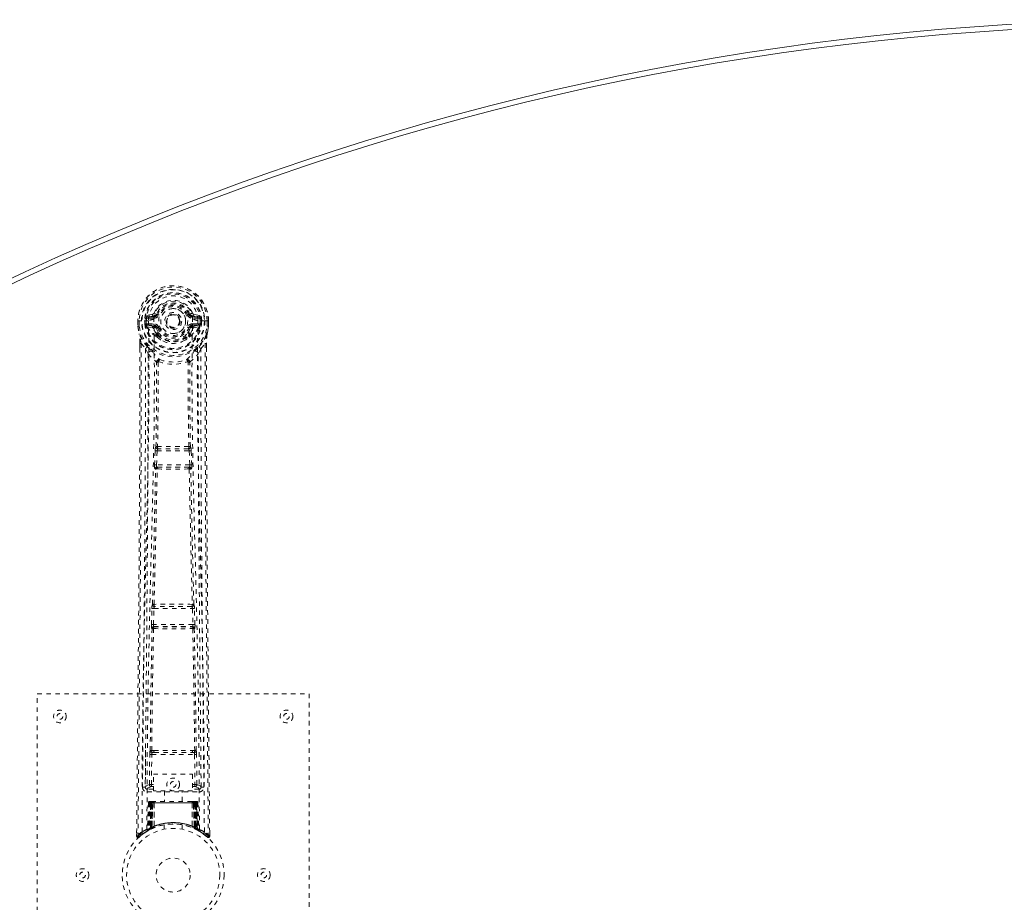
# Model space of a CAD drawing. Header units: inches. Extents: x 1.9 to 86.7, y 21.2 to 59.9.
# Tile 3 of 6: x 18.9 to 40.7, y 40.4 to 59.9. Entities that reach past the tile are written whole.
import ezdxf

# ---------------------------------------------------------------- set-up
doc = ezdxf.new("R2010")
doc.units = ezdxf.units.IN
doc.header["$MEASUREMENT"] = 0
doc.linetypes.add('SLD-Dashed', pattern=[0.075, 0.05, -0.025])
doc.linetypes.add('SLD-Solid', pattern=[0])

msp = doc.modelspace()

# ---------------------------------------------------------------- linework, layer by layer
at = {"color": 7, "linetype": 'SLD-Dashed', "lineweight": 0}
for p, q in [((21.867, 53.356), (21.748, 53.332)), ((21.778, 53.296), (21.895, 53.317)), ((21.778, 53.296), (21.778, 53.266)), ((21.895, 53.296), (21.778, 53.296)), ((21.895, 53.266), (21.778, 53.266)), ((21.895, 53.317), (21.895, 53.296)), ((21.895, 53.266), (21.895, 53.296)), ((21.9, 53.383), (21.955, 53.36)), ((21.951, 53.352), (21.955, 53.36)), ((21.955, 53.36), (21.977, 53.351)), ((22.67, 53.351), (22.692, 53.36)), ((22.692, 53.36), (22.697, 53.352)), ((22.752, 53.317), (22.869, 53.296)), ((22.752, 53.317), (22.752, 53.296)), ((22.869, 53.296), (22.752, 53.296)), ((22.752, 53.266), (22.752, 53.296)), ((22.869, 53.266), (22.752, 53.266)), ((22.899, 53.332), (22.78, 53.356)), ((22.869, 53.266), (22.869, 53.296)), ((21.544, 53.212), (21.544, 53.095)), ((21.548, 53.212), (21.544, 53.212)), ((21.544, 53.095), (21.544, 53.091)), ((21.545, 53.213), (21.546, 53.095)), ((21.601, 53.212), (21.548, 53.212)), ((21.574, 53.211), (21.574, 53.095)), ((21.624, 53.212), (21.601, 53.212)), ((21.63, 53.212), (21.624, 53.212)), ((21.78, 53.212), (21.63, 53.212)), ((21.695, 53.139), (21.695, 53.211)), ((21.695, 53.138), (21.725, 53.14)), ((21.695, 53.138), (21.695, 53.139)), ((21.73, 53.211), (21.725, 53.211)), ((21.725, 53.211), (21.725, 53.14)), ((21.725, 53.139), (21.731, 53.12)), ((21.73, 53.133), (21.73, 53.211)), ((21.731, 53.12), (21.73, 53.133)), ((21.737, 53.096), (21.74, 53.092)), ((21.75, 53.081), (21.74, 53.092)), ((21.75, 53.081), (21.865, 53.06)), ((21.765, 53.144), (21.765, 53.114)), ((21.765, 53.144), (21.895, 53.144)), ((21.895, 53.089), (21.765, 53.114)), ((21.765, 53.114), (21.895, 53.114)), ((21.895, 53.144), (21.895, 53.114)), ((21.895, 53.089), (21.895, 53.114)), ((21.95, 53.048), (21.943, 53.06)), ((21.977, 53.06), (21.95, 53.048)), ((22.48, 53.205), (22.479, 53.19)), ((22.48, 53.214), (22.48, 53.205)), ((22.697, 53.048), (22.67, 53.06)), ((22.705, 53.06), (22.697, 53.048)), ((22.752, 53.144), (22.752, 53.114)), ((22.752, 53.144), (22.882, 53.144)), ((22.882, 53.114), (22.752, 53.089)), ((22.752, 53.089), (22.752, 53.114)), ((22.752, 53.114), (22.882, 53.114)), ((22.782, 53.06), (22.897, 53.081)), ((22.867, 53.212), (22.867, 53.212)), ((23.017, 53.212), (22.867, 53.212)), ((22.882, 53.114), (22.882, 53.144)), ((22.907, 53.092), (22.897, 53.081)), ((22.897, 53.081), (22.897, 53.081)), ((22.897, 53.081), (22.897, 53.081)), ((22.907, 53.092), (22.91, 53.096)), ((22.922, 53.139), (22.916, 53.12)), ((22.916, 53.12), (22.917, 53.133)), ((22.917, 53.211), (22.922, 53.211)), ((22.917, 53.133), (22.917, 53.211)), ((22.922, 53.14), (22.922, 53.211)), ((22.952, 53.211), (22.952, 53.139)), ((22.952, 53.211), (22.952, 53.211)), ((22.952, 53.139), (22.952, 53.138)), ((23.023, 53.212), (23.017, 53.212)), ((23.046, 53.212), (23.023, 53.212)), ((23.099, 53.212), (23.046, 53.212)), ((23.073, 53.095), (23.074, 53.211)), ((23.103, 53.212), (23.099, 53.212)), ((23.102, 53.095), (23.102, 53.213)), ((23.103, 53.212), (23.103, 53.095)), ((23.103, 53.091), (23.103, 53.095)), ((21.952, 52.9), (21.952, 52.922)), ((21.971, 52.854), (21.959, 52.872)), ((21.975, 52.927), (21.976, 52.905)), ((22.671, 52.905), (22.672, 52.927)), ((22.688, 52.872), (22.676, 52.854)), ((22.695, 52.9), (22.695, 52.922)), ((21.587, 52.713), (21.587, 52.611)), ((21.588, 52.712), (21.588, 52.611)), ((21.617, 52.712), (21.713, 52.596)), ((21.772, 52.484), (21.713, 52.596)), ((22.934, 52.596), (22.875, 52.484)), ((22.934, 52.596), (23.031, 52.712)), ((23.059, 52.623), (23.059, 52.712)), ((23.06, 52.713), (23.06, 52.624)), ((21.944, 50.431), (21.944, 50.43)), ((22.704, 50.43), (22.703, 50.431)), ((21.913, 50.031), (21.925, 50.34)), ((21.925, 50.34), (21.928, 50.374)), ((21.957, 50.03), (21.969, 50.339)), ((21.969, 50.339), (22.678, 50.339)), ((21.988, 50.383), (21.989, 50.384)), ((22.659, 50.383), (21.988, 50.383)), ((22.658, 50.384), (22.659, 50.383)), ((22.678, 50.339), (22.69, 50.03)), ((22.722, 50.34), (22.72, 50.374)), ((22.734, 50.031), (22.722, 50.34)), ((22.69, 50.03), (21.957, 50.03)), ((21.936, 49.938), (21.923, 49.942)), ((21.98, 49.981), (21.968, 49.985)), ((21.968, 49.985), (22.68, 49.985)), ((22.68, 49.985), (22.667, 49.981)), ((22.711, 49.938), (22.724, 49.942)), ((21.868, 46.952), (21.868, 46.952)), ((22.779, 46.952), (22.779, 46.952)), ((21.844, 46.509), (21.854, 46.862)), ((21.888, 46.508), (21.899, 46.86)), ((21.899, 46.86), (22.748, 46.86)), ((21.912, 46.905), (21.913, 46.906)), ((22.735, 46.905), (21.912, 46.905)), ((22.734, 46.906), (22.735, 46.905)), ((22.748, 46.86), (22.759, 46.508)), ((22.804, 46.509), (22.793, 46.862)), ((21.851, 46.419), (21.857, 46.417)), ((22.759, 46.508), (21.888, 46.508)), ((21.901, 46.46), (21.896, 46.463)), ((21.896, 46.463), (22.752, 46.463)), ((22.752, 46.463), (22.746, 46.46)), ((22.79, 46.417), (22.796, 46.419)), ((19.324, 36.981), (19.324, 44.981)), ((19.324, 44.981), (25.324, 44.981)), ((25.324, 44.981), (25.324, 36.981)), ((21.715, 43.738), (21.707, 42.924)), ((21.898, 43.728), (21.849, 43.728)), ((22.798, 43.728), (22.749, 43.728)), ((22.94, 42.924), (22.932, 43.738)), ((21.799, 42.978), (21.806, 43.638)), ((21.844, 42.978), (21.851, 43.638)), ((21.851, 43.638), (22.796, 43.638)), ((21.86, 43.682), (21.908, 43.682)), ((21.908, 43.682), (22.74, 43.682)), ((22.74, 43.682), (22.787, 43.682)), ((22.796, 43.638), (22.803, 42.978)), ((22.848, 42.978), (22.841, 43.638)), ((21.887, 43.205), (22.748, 43.205)), ((21.887, 42.839), (21.887, 43.205)), ((22.748, 43.205), (22.748, 42.839)), ((21.707, 42.925), (21.707, 42.923)), ((21.707, 42.923), (21.708, 42.913)), ((21.707, 42.921), (21.71, 42.903)), ((21.752, 42.875), (21.752, 42.815)), ((21.887, 42.875), (21.752, 42.875)), ((21.752, 42.815), (22.895, 42.815)), ((21.844, 42.933), (21.844, 42.978)), ((21.887, 42.978), (21.844, 42.978)), ((21.887, 42.933), (21.844, 42.933)), ((22.748, 42.839), (21.887, 42.839)), ((22.129, 42.839), (22.129, 42.606)), ((22.519, 42.606), (22.519, 42.839)), ((22.748, 42.978), (22.803, 42.978)), ((22.748, 42.933), (22.803, 42.933)), ((22.895, 42.875), (22.748, 42.875)), ((22.848, 42.978), (22.803, 42.978)), ((22.803, 42.933), (22.803, 42.978)), ((22.895, 42.815), (22.895, 42.875)), ((22.937, 42.903), (22.94, 42.921)), ((22.94, 42.923), (22.94, 42.925)), ((22.94, 42.913), (22.94, 42.923)), ((21.808, 42.606), (21.804, 42.605)), ((21.809, 42.606), (21.809, 42.606)), ((21.817, 42.606), (21.816, 42.604)), ((21.822, 42.606), (21.817, 42.606)), ((21.83, 42.606), (21.821, 42.606)), ((21.834, 42.606), (21.83, 42.606)), ((21.905, 42.606), (21.839, 42.606)), ((22.74, 42.606), (21.908, 42.606)), ((22.808, 42.606), (22.742, 42.606)), ((22.817, 42.606), (22.813, 42.606)), ((22.827, 42.606), (22.817, 42.606)), ((22.83, 42.606), (22.826, 42.606)), ((22.838, 42.606), (22.838, 42.606)), ((22.843, 42.605), (22.839, 42.606)), ((21.777, 42.577), (21.756, 41.971)), ((21.791, 42.577), (21.77, 41.98)), ((21.791, 42.577), (21.777, 42.577)), ((21.809, 42.577), (21.788, 41.99)), ((21.811, 42.581), (21.789, 41.987)), ((21.876, 42.577), (21.809, 42.577)), ((21.816, 42.577), (21.816, 42.02)), ((21.821, 42.577), (22.826, 42.577)), ((21.821, 42.023), (21.821, 42.577)), ((21.829, 42.027), (21.83, 42.577)), ((21.834, 42.577), (21.834, 42.029)), ((22.813, 42.577), (21.834, 42.577)), ((21.848, 42.577), (21.848, 42.035)), ((21.852, 42.577), (21.848, 42.577)), ((21.852, 42.577), (22.796, 42.577)), ((21.852, 42.037), (21.852, 42.577)), ((21.856, 42.025), (21.876, 42.577)), ((21.877, 42.577), (21.858, 42.026)), ((21.876, 42.577), (21.877, 42.577)), ((21.901, 42.054), (21.906, 42.579)), ((21.907, 42.577), (21.903, 42.055)), ((21.907, 42.577), (21.906, 42.579)), ((22.74, 42.577), (21.907, 42.577)), ((22.742, 42.579), (22.74, 42.577)), ((22.744, 42.055), (22.74, 42.577)), ((22.742, 42.579), (22.746, 42.054)), ((22.77, 42.577), (22.772, 42.577)), ((22.789, 42.026), (22.77, 42.577)), ((22.838, 42.577), (22.772, 42.577)), ((22.772, 42.577), (22.791, 42.025)), ((22.799, 42.577), (22.796, 42.577)), ((22.796, 42.577), (22.796, 42.037)), ((22.799, 42.035), (22.799, 42.577)), ((22.813, 42.029), (22.813, 42.577)), ((22.817, 42.577), (22.818, 42.027)), ((22.826, 42.577), (22.826, 42.023)), ((22.831, 42.02), (22.831, 42.577)), ((22.858, 41.987), (22.836, 42.581)), ((22.838, 42.577), (22.859, 41.99)), ((22.857, 42.577), (22.877, 41.98)), ((22.87, 42.577), (22.857, 42.577)), ((22.87, 42.577), (22.891, 41.971)), ((21.742, 41.947), (21.755, 41.955)), ((21.756, 41.971), (21.77, 41.98)), ((21.773, 41.965), (21.84, 41.999)), ((21.788, 41.99), (21.856, 42.025)), ((21.796, 41.996), (21.801, 41.995)), ((21.816, 42.02), (21.821, 42.023)), ((21.828, 41.994), (21.816, 42.02)), ((21.828, 41.994), (21.82, 41.99)), ((21.834, 41.997), (21.821, 42.023)), ((21.834, 41.997), (21.828, 41.994)), ((21.842, 42), (21.829, 42.027)), ((21.86, 42.009), (21.833, 41.996)), ((21.846, 42.002), (21.834, 42.029)), ((21.84, 41.999), (21.841, 42)), ((21.842, 42), (21.846, 42.002)), ((21.86, 42.009), (21.848, 42.035)), ((21.863, 42.01), (21.852, 42.037)), ((21.858, 42.026), (21.856, 42.025)), ((21.901, 42.054), (21.903, 42.055)), ((21.904, 42.027), (21.907, 42.029)), ((22.124, 42.089), (22.124, 41.992)), ((22.524, 41.992), (22.524, 42.089)), ((22.741, 42.029), (22.744, 42.027)), ((22.744, 42.055), (22.746, 42.054)), ((22.796, 42.037), (22.784, 42.01)), ((22.787, 42.009), (22.784, 42.01)), ((22.799, 42.035), (22.787, 42.009)), ((22.791, 42.025), (22.789, 42.026)), ((22.791, 42.025), (22.859, 41.99)), ((22.813, 42.029), (22.801, 42.002)), ((22.801, 42.002), (22.806, 42)), ((22.818, 42.027), (22.806, 42)), ((22.806, 42), (22.808, 41.999)), ((22.808, 41.999), (22.874, 41.965)), ((22.826, 42.023), (22.814, 41.997)), ((22.819, 41.994), (22.814, 41.997)), ((22.831, 42.02), (22.819, 41.994)), ((22.826, 42.023), (22.831, 42.02)), ((22.877, 41.98), (22.891, 41.971)), ((22.892, 41.955), (22.906, 41.947)), ((21.518, 41.925), (21.517, 41.84)), ((21.517, 41.84), (21.547, 41.839)), ((21.567, 41.817), (21.668, 41.898)), ((21.678, 41.905), (21.738, 41.942)), ((23.13, 41.84), (23.13, 41.924))]:
    msp.add_line(p, q, dxfattribs=at)
at = {"color": 7, "linetype": 'SLD-Dashed', "lineweight": 0, "flags": 128}
for points in [[(21.898, 53.242), (21.903, 53.319), (21.926, 53.395), (21.965, 53.465), (22.019, 53.526), (22.085, 53.575), (22.159, 53.612), (22.24, 53.634), (22.324, 53.642), (22.407, 53.634), (22.488, 53.612), (22.562, 53.575), (22.628, 53.526), (22.682, 53.465), (22.721, 53.395), (22.744, 53.319), (22.749, 53.242)], [(21.778, 53.266), (21.755, 53.271), (21.735, 53.284)], [(22.005, 53.339), (21.999, 53.341), (21.994, 53.343), (21.989, 53.345), (21.985, 53.347), (21.982, 53.349), (21.979, 53.35), (21.978, 53.35), (21.977, 53.351)], [(22.643, 53.339), (22.648, 53.341), (22.653, 53.343), (22.658, 53.345), (22.662, 53.347), (22.665, 53.349), (22.668, 53.35), (22.67, 53.35), (22.67, 53.351)], [(22.912, 53.284), (22.892, 53.271), (22.869, 53.266)], [(21.544, 53.212), (21.544, 53.212), (21.545, 53.212), (21.547, 53.212), (21.551, 53.212), (21.556, 53.212), (21.561, 53.211), (21.567, 53.211), (21.574, 53.211)], [(21.544, 53.095), (21.557, 53), (21.573, 52.925)], [(21.544, 53.091), (21.545, 53.091), (21.547, 53.092), (21.55, 53.092), (21.554, 53.093), (21.558, 53.093), (21.563, 53.094), (21.569, 53.095), (21.574, 53.095)], [(21.574, 53.095), (21.568, 53.095), (21.562, 53.095), (21.556, 53.095), (21.551, 53.095), (21.548, 53.095), (21.545, 53.095), (21.544, 53.095), (21.544, 53.095)], [(21.544, 53.091), (21.556, 53.003), (21.575, 52.914)], [(21.636, 41.933), (21.641, 43.524), (21.66, 45.113), (21.69, 46.7), (21.728, 48.282), (21.758, 49.522), (21.781, 50.758), (21.791, 51.988), (21.78, 53.212)], [(21.725, 53.139), (21.725, 53.14), (21.725, 53.14)], [(21.73, 53.133), (21.747, 53.141), (21.765, 53.144)], [(21.744, 41.989), (21.751, 43.575), (21.771, 45.16), (21.804, 46.742), (21.845, 48.321), (21.876, 49.558), (21.901, 50.792), (21.91, 52.02), (21.898, 53.242)], [(21.893, 53.037), (21.879, 53.054), (21.865, 53.06)], [(21.952, 52.922), (21.921, 52.973), (21.893, 53.037)], [(21.95, 53.048), (21.976, 52.988), (22.004, 52.94)], [(22.005, 53.071), (21.999, 53.069), (21.994, 53.067), (21.989, 53.065), (21.985, 53.063), (21.982, 53.062), (21.979, 53.061), (21.978, 53.06), (21.977, 53.06)], [(22.643, 53.071), (22.648, 53.069), (22.653, 53.067), (22.658, 53.065), (22.662, 53.063), (22.665, 53.062), (22.668, 53.061), (22.67, 53.06), (22.67, 53.06)], [(22.695, 52.922), (22.726, 52.973), (22.754, 53.037)], [(22.903, 41.989), (22.896, 43.575), (22.876, 45.16), (22.843, 46.742), (22.802, 48.321), (22.771, 49.558), (22.747, 50.792), (22.737, 52.02), (22.749, 53.242)], [(22.754, 53.037), (22.768, 53.054), (22.782, 53.06)], [(23.012, 41.933), (23.006, 43.524), (22.988, 45.113), (22.957, 46.7), (22.919, 48.282), (22.89, 49.522), (22.866, 50.758), (22.856, 51.988), (22.867, 53.212)], [(22.882, 53.144), (22.9, 53.141), (22.917, 53.133)], [(22.922, 53.211), (22.926, 53.211), (22.933, 53.211), (22.942, 53.211), (22.952, 53.211)], [(22.952, 53.138), (22.941, 53.139), (22.932, 53.139), (22.926, 53.14), (22.922, 53.14)], [(22.922, 53.14), (22.922, 53.14), (22.922, 53.139)], [(23.072, 52.914), (23.089, 52.993), (23.103, 53.091)], [(23.103, 53.095), (23.103, 53.095), (23.102, 53.095), (23.1, 53.095), (23.096, 53.095), (23.091, 53.095), (23.086, 53.095), (23.08, 53.095), (23.073, 53.095)], [(23.103, 53.091), (23.102, 53.091), (23.1, 53.092), (23.097, 53.092), (23.093, 53.093), (23.089, 53.093), (23.084, 53.094), (23.079, 53.095), (23.073, 53.095)], [(23.074, 53.211), (23.08, 53.211), (23.086, 53.211), (23.092, 53.212), (23.096, 53.212), (23.1, 53.212), (23.102, 53.212), (23.103, 53.212), (23.103, 53.212)], [(23.103, 53.095), (23.09, 53), (23.074, 52.925)], [(21.573, 52.925), (21.573, 52.92), (21.575, 52.914)], [(21.755, 52.636), (21.654, 52.76), (21.575, 52.914)], [(21.971, 52.854), (22.046, 52.795), (22.096, 52.769)], [(22.551, 52.769), (22.601, 52.795), (22.676, 52.854)], [(22.892, 52.636), (22.993, 52.76), (23.072, 52.914)], [(23.072, 52.914), (23.074, 52.92), (23.074, 52.925)], [(21.587, 52.611), (21.584, 49.995), (21.567, 47.278), (21.542, 44.557), (21.517, 41.84)], [(21.617, 52.712), (21.618, 51.898), (21.617, 51.049), (21.615, 50.165), (21.611, 49.363), (21.608, 48.845), (21.605, 48.303), (21.601, 47.737), (21.596, 47.174), (21.592, 46.686), (21.586, 46.039), (21.58, 45.351), (21.573, 44.621), (21.567, 43.945), (21.547, 41.839)], [(21.587, 52.713), (21.587, 52.713), (21.587, 52.712), (21.59, 52.712), (21.594, 52.712), (21.599, 52.712), (21.605, 52.712), (21.611, 52.712), (21.617, 52.712)], [(21.713, 52.596), (21.713, 51.856), (21.712, 51.084), (21.709, 50.281), (21.705, 49.515), (21.7, 48.74), (21.694, 47.964), (21.688, 47.208), (21.681, 46.482), (21.675, 45.807), (21.667, 45.05), (21.661, 44.341), (21.654, 43.643), (21.647, 42.921)], [(23, 42.921), (22.997, 43.297), (22.993, 43.726), (22.988, 44.196), (22.984, 44.621), (22.982, 44.843), (22.98, 45.066), (22.977, 45.288), (22.975, 45.541), (22.973, 45.796), (22.97, 46.043), (22.966, 46.547), (22.961, 47.015), (22.958, 47.447), (22.954, 47.869), (22.95, 48.359), (22.944, 49.2), (22.94, 50.048), (22.936, 50.926), (22.934, 51.78), (22.934, 52.596)], [(23.031, 52.712), (23.029, 51.973), (23.03, 51.193), (23.032, 50.37), (23.035, 49.505), (23.04, 48.708), (23.045, 47.878), (23.047, 47.688), (23.048, 47.495), (23.05, 47.301), (23.051, 47.168), (23.052, 47.038), (23.053, 46.903), (23.054, 46.761), (23.058, 46.308), (23.063, 45.803), (23.068, 45.248), (23.072, 44.897), (23.075, 44.524), (23.079, 44.122), (23.083, 43.746), (23.087, 43.255), (23.091, 42.819), (23.095, 42.438), (23.098, 42.111), (23.1, 41.839)], [(23.031, 52.712), (23.037, 52.712), (23.043, 52.712), (23.048, 52.712), (23.053, 52.712), (23.057, 52.712), (23.06, 52.712), (23.061, 52.713), (23.06, 52.713)], [(23.06, 52.624), (23.063, 49.995), (23.08, 47.277), (23.105, 44.558), (23.13, 41.84)], [(21.772, 52.484), (21.763, 49.297), (21.738, 46.109), (21.707, 42.921)], [(21.772, 52.484), (21.856, 52.386), (21.954, 52.3)], [(21.85, 52.548), (21.86, 52.539), (21.865, 52.533)], [(22.693, 52.3), (22.791, 52.386), (22.875, 52.484)], [(22.782, 52.533), (22.787, 52.539), (22.797, 52.548)], [(22.94, 42.921), (22.91, 46.109), (22.884, 49.297), (22.875, 52.484)], [(21.944, 50.431), (21.955, 51.362), (21.956, 52.291)], [(22.002, 52.309), (21.997, 52.318), (21.99, 52.324), (21.982, 52.328), (21.974, 52.328), (21.966, 52.325), (21.96, 52.319), (21.956, 52.31), (21.954, 52.3)], [(21.992, 52.298), (21.991, 51.368), (21.98, 50.435)], [(22.002, 52.309), (21.995, 52.305), (21.993, 52.302), (21.992, 52.3), (21.992, 52.298)], [(22.693, 52.3), (22.691, 52.31), (22.687, 52.319), (22.681, 52.325), (22.673, 52.328), (22.665, 52.328), (22.657, 52.324), (22.65, 52.318), (22.645, 52.309)], [(22.655, 52.298), (22.655, 52.3), (22.655, 52.302), (22.652, 52.305), (22.645, 52.309)], [(22.667, 50.435), (22.656, 51.368), (22.655, 52.298)], [(22.703, 50.431), (22.692, 51.362), (22.691, 52.291)], [(21.925, 50.34), (21.93, 50.34), (21.94, 50.34), (21.954, 50.339), (21.969, 50.339)], [(21.969, 50.339), (21.97, 50.347), (21.972, 50.356), (21.976, 50.37), (21.982, 50.38), (21.985, 50.382), (21.987, 50.383), (21.988, 50.383)], [(22.678, 50.339), (22.686, 50.339), (22.693, 50.339), (22.7, 50.339), (22.707, 50.34), (22.712, 50.34), (22.717, 50.34), (22.72, 50.34), (22.722, 50.34)], [(21.913, 50.031), (21.915, 50.031), (21.918, 50.031), (21.923, 50.031), (21.928, 50.031), (21.935, 50.031), (21.942, 50.03), (21.95, 50.03), (21.957, 50.03)], [(21.968, 49.985), (21.963, 49.989), (21.959, 49.999), (21.957, 50.013), (21.957, 50.021), (21.957, 50.03)], [(22.69, 50.03), (22.69, 50.021), (22.69, 50.013), (22.688, 49.999), (22.685, 49.989), (22.68, 49.985)], [(22.69, 50.03), (22.698, 50.03), (22.705, 50.03), (22.712, 50.031), (22.719, 50.031), (22.724, 50.031), (22.729, 50.031), (22.732, 50.031), (22.734, 50.031)], [(21.868, 46.952), (21.903, 48.447), (21.936, 49.938)], [(21.902, 46.955), (21.938, 48.451), (21.972, 49.942)], [(22.676, 49.942), (22.709, 48.451), (22.745, 46.955)], [(22.779, 46.952), (22.744, 48.447), (22.711, 49.938)], [(21.873, 46.932), (21.871, 46.934), (21.868, 46.952)], [(21.854, 46.862), (21.856, 46.895), (21.856, 46.897)], [(21.854, 46.862), (21.856, 46.862), (21.859, 46.862), (21.864, 46.862), (21.869, 46.861), (21.876, 46.861), (21.883, 46.861), (21.891, 46.861), (21.899, 46.86)], [(22.748, 46.86), (22.756, 46.861), (22.764, 46.861), (22.771, 46.861), (22.778, 46.861), (22.784, 46.862), (22.788, 46.862), (22.791, 46.862), (22.793, 46.862)], [(22.793, 46.862), (22.791, 46.895), (22.791, 46.897)], [(21.844, 46.509), (21.845, 46.509), (21.848, 46.509), (21.853, 46.509), (21.858, 46.509), (21.865, 46.509), (21.872, 46.508), (21.88, 46.508), (21.888, 46.508)], [(22.759, 46.508), (22.767, 46.508), (22.775, 46.508), (22.782, 46.509), (22.789, 46.509), (22.794, 46.509), (22.799, 46.509), (22.802, 46.509), (22.804, 46.509)], [(21.816, 43.726), (21.832, 45.072), (21.857, 46.417)], [(21.849, 43.728), (21.866, 45.074), (21.891, 46.419)], [(22.757, 46.419), (22.782, 45.074), (22.798, 43.728)], [(22.831, 43.726), (22.815, 45.072), (22.79, 46.417)], [(21.86, 43.682), (21.843, 43.685), (21.832, 43.693)], [(21.898, 43.728), (22.109, 43.729), (22.324, 43.729), (22.538, 43.729), (22.749, 43.728)], [(21.806, 43.638), (21.811, 43.638), (21.821, 43.638), (21.836, 43.638), (21.851, 43.638)], [(21.908, 43.682), (22.112, 43.682), (22.318, 43.682), (22.53, 43.682), (22.74, 43.682)], [(22.796, 43.638), (22.812, 43.638), (22.826, 43.638), (22.836, 43.638), (22.841, 43.638)], [(21.799, 42.978), (21.73, 42.949), (21.709, 42.924)], [(21.752, 42.875), (21.775, 42.904), (21.844, 42.933)], [(21.799, 42.978), (21.804, 42.978), (21.814, 42.978), (21.828, 42.978), (21.844, 42.978)], [(22.803, 42.933), (22.872, 42.904), (22.895, 42.875)], [(22.94, 42.921), (22.917, 42.949), (22.848, 42.978)], [(21.83, 42.604), (21.826, 42.605), (21.824, 42.606), (21.823, 42.606), (21.823, 42.606)], [(22.809, 42.606), (22.808, 42.606), (22.807, 42.606)], [(22.825, 42.606), (22.825, 42.606), (22.823, 42.606), (22.821, 42.605), (22.817, 42.604)], [(21.777, 42.577), (21.78, 42.577), (21.788, 42.577), (21.801, 42.577), (21.816, 42.577)], [(21.83, 42.577), (21.815, 42.577), (21.803, 42.577), (21.794, 42.577), (21.791, 42.577)], [(21.809, 42.577), (21.809, 42.577), (21.811, 42.577), (21.815, 42.577), (21.819, 42.577), (21.825, 42.577), (21.832, 42.577), (21.84, 42.577), (21.848, 42.577)], [(21.887, 42.596), (21.88, 42.587), (21.877, 42.577)], [(21.906, 42.579), (21.891, 42.593), (21.887, 42.596)], [(22.742, 42.579), (22.756, 42.593), (22.76, 42.596)], [(22.77, 42.577), (22.767, 42.587), (22.76, 42.596)], [(22.799, 42.577), (22.807, 42.577), (22.815, 42.577), (22.822, 42.577), (22.828, 42.577), (22.833, 42.577), (22.836, 42.577), (22.838, 42.577), (22.838, 42.577)], [(22.857, 42.577), (22.853, 42.577), (22.845, 42.577), (22.832, 42.577), (22.817, 42.577)], [(22.831, 42.577), (22.846, 42.577), (22.859, 42.577), (22.867, 42.577), (22.87, 42.577)], [(22.838, 42.577), (22.837, 42.584), (22.836, 42.586)], [(22.857, 41.974), (22.851, 41.978), (22.819, 41.994)], [(22.86, 41.983), (22.859, 41.988), (22.859, 41.99)], [(22.897, 41.954), (22.891, 41.965), (22.887, 41.979)], [(22.891, 41.965), (22.89, 41.971), (22.89, 41.973)], [(21.52, 41.84), (21.522, 41.832), (21.525, 41.824), (21.53, 41.818), (21.537, 41.813), (21.544, 41.81), (21.551, 41.81), (21.558, 41.812), (21.565, 41.816)], [(23.1, 41.839), (23.093, 41.831), (23.086, 41.824), (23.082, 41.819), (23.08, 41.817)], [(23.082, 41.82), (23.089, 41.816), (23.097, 41.813), (23.105, 41.813), (23.113, 41.814), (23.12, 41.818), (23.125, 41.823), (23.129, 41.83), (23.13, 41.837)], [(23.13, 41.84), (23.13, 41.84), (23.128, 41.84), (23.122, 41.839), (23.112, 41.839), (23.106, 41.84), (23.1, 41.839)]]:
    msp.add_lwpolyline(points, dxfattribs=at)
at = {"color": 7, "linetype": 'SLD-Dashed', "lineweight": 0}
for centre, radius in [((22.324, 53.205), 0.7), ((22.324, 53.205), 0.69), ((22.324, 53.205), 0.623), ((22.324, 53.205), 0.32), ((22.324, 53.205), 0.275), ((22.324, 53.205), 0.188), ((22.324, 53.205), 0.157), ((22.324, 53.205), 0.142), ((22.324, 53.205), 0.14), ((22.324, 53.205), 0.138), ((19.824, 44.481), 0.14), ((24.824, 44.481), 0.14), ((19.824, 44.481), 0.0625), ((24.824, 44.481), 0.0625), ((22.324, 42.981), 0.14), ((22.324, 42.981), 0.0625), ((22.324, 40.981), 1.125), ((22.324, 40.981), 1.03), ((22.324, 40.981), 0.375), ((20.324, 40.981), 0.14), ((24.324, 40.981), 0.141), ((20.324, 40.981), 0.0625), ((24.324, 40.981), 0.0625)]:
    msp.add_circle(centre, radius, dxfattribs=at)
at = {"color": 7, "linetype": 'SLD-Solid', "lineweight": 15}
for radius, start, end in [(60, 45, 135), (59.882, 45.11301, 134.88699), (59.882, 45.11301, 134.88699)]:
    msp.add_arc((44.324, -0.144), radius, start, end, dxfattribs=at)
at = {"color": 7, "linetype": 'SLD-Dashed', "lineweight": 0}
for centre, radius, start, end in [((22.324, 53.205), 0.78, 0.5288, 179.4712), ((22.324, 53.205), 0.78, 0, 179.4852), ((22.324, 53.205), 0.75, 0.4562, 179.5438), ((22.324, 53.205), 0.629, 0.5444, 179.4556), ((22.324, 53.205), 0.599, 0.5443, 179.4557), ((22.324, 53.218), 0.543, 359.366, 180.634), ((22.324, 53.205), 0.459, 22.774, 157.226), ((22.324, 53.205), 0.4, 22.774, 157.226), ((22.324, 53.205), 0.376, 22.774, 157.226), ((22.324, 53.205), 0.346, 22.7741, 157.2259), ((22.324, 53.205), 0.275, 89.9999, 270.0001), ((22.324, 53.205), 0.275, 269.9999, 90.0001), ((22.324, 53.205), 0.593, 172.3909, 179.4476), ((21.939, 53.256), 0.206, 158.3438, 172.3405), ((21.777, 53.326), 0.0299, 167.8899, 271.9542), ((21.896, 53.347), 0.0301, 162.3494, 268.5752), ((21.858, 53.4), 0.0455, 281.3481, 337.4749), ((21.889, 53.388), 0.0715, 274.7814, 329.7593), ((21.895, 53.385), 0.089, 270, 337.226), ((21.895, 53.385), 0.119, 270.0003, 337.2253), ((22.752, 53.385), 0.119, 202.7743, 269.9995), ((22.752, 53.385), 0.089, 202.774, 270), ((22.177, 54.664), 1.402, 291.5617, 293.9869), ((22.758, 53.388), 0.0714, 210.315, 265.2469), ((22.789, 53.4), 0.0455, 202.5249, 258.6502), ((22.752, 53.347), 0.0301, 271.457, 17.6161), ((22.87, 53.326), 0.0299, 268.0479, 12.1081), ((22.708, 53.256), 0.206, 7.6591, 21.6573), ((22.324, 53.205), 0.593, 0.5524, 7.6091), ((21.574, 53.095), 0.03, 180.2178, 185.2738), ((22.324, 53.205), 0.787, 188.3239, 351.6761), ((22.324, 53.205), 0.758, 188.3239, 351.6761), ((21.718, 54.083), 0.872, 268.4823, 270.4289), ((22.324, 53.205), 0.632, 186.0643, 353.9357), ((22.324, 53.205), 0.602, 186.2697, 353.7303), ((21.815, 53.128), 0.0843, 185.3996, 202.6161), ((21.765, 53.084), 0.0306, 89.0451, 156.1656), ((22.192, 53.3), 0.497, 204.815, 243.6296), ((22.13, 53.301), 0.439, 210.0693, 246.0864), ((21.897, 53), 0.242, 89.7361, 118.8245), ((21.895, 53.059), 0.0299, 91.0443, 179.0083), ((21.923, 53.032), 0.031, 31.5907, 170.0536), ((21.895, 53.025), 0.119, 22.7742, 90.0003), ((21.895, 53.025), 0.089, 22.774, 90), ((21.893, 53.033), 0.0567, 28.229, 87.9794), ((22.324, 53.205), 0.376, 202.774, 337.226), ((22.324, 53.205), 0.346, 202.7741, 337.2259), ((22.324, 53.205), 0.157, 245.1542, 290.0596), ((22.752, 53.025), 0.119, 89.9999, 157.2262), ((22.258, 53.201), 0.465, 325.8365, 340.7959), ((22.752, 53.025), 0.089, 90, 157.226), ((22.46, 53.296), 0.491, 296.1266, 335.5134), ((22.517, 53.301), 0.44, 293.9343, 329.9021), ((22.724, 53.032), 0.031, 10.1665, 148.1958), ((22.754, 53.033), 0.0565, 91.9577, 151.5636), ((22.749, 52.992), 0.249, 61.7059, 89.8621), ((22.752, 53.059), 0.0299, 0.9946, 88.9551), ((22.882, 53.084), 0.0305, 23.8297, 90.9575), ((22.802, 53.136), 0.115, 339.6891, 352.2901), ((20.386, 52.741), 1.201, 358.6546, 8.8154), ((17.993, 52.072), 3.679, 10.0119, 13.2364), ((21.982, 52.919), 0.0305, 43.9316, 174.3719), ((21.974, 52.876), 0.0505, 88.2715, 115.7497), ((21.974, 52.854), 0.0506, 88.2462, 115.6855), ((21.996, 52.896), 0.0444, 175.0068, 212.6962), ((22.011, 52.849), 0.0404, 127.2282, 172.6872), ((22.004, 52.903), 0.0371, 89.2786, 139.8302), ((22.324, 53.216), 0.453, 219.7483, 320.2509), ((22.008, 52.906), 0.0326, 181.6502, 227.8241), ((22.324, 53.243), 0.494, 226.9722, 313.0278), ((22.324, 53.199), 0.411, 219.0113, 320.9887), ((22.665, 52.919), 0.0305, 5.6309, 136.0663), ((22.643, 52.903), 0.0371, 40.1671, 90.7261), ((22.639, 52.906), 0.0326, 312.1678, 358.3627), ((22.636, 52.849), 0.0404, 7.2999, 52.781), ((22.673, 52.854), 0.0506, 64.3242, 91.743), ((22.673, 52.877), 0.0504, 64.2125, 91.7631), ((22.651, 52.896), 0.0444, 327.3929, 4.9995), ((26.653, 52.072), 3.678, 166.7628, 169.9883), ((24.262, 52.741), 1.202, 171.187, 181.3422), ((22.175, 52.149), 0.643, 130.7382, 135.9149), ((23.299, 54.211), 2.205, 225.5695, 228.9406), ((22.324, 53.187), 0.476, 241.4723, 298.5268), ((21.349, 54.21), 2.205, 311.0586, 314.431), ((22.473, 52.149), 0.643, 44.0853, 49.263), ((21.833, 52.481), 0.0608, 58.0312, 177.6174), ((22.592, 53.042), 0.887, 215.0291, 230.8696), ((22.055, 53.042), 0.888, 309.131, 324.9709), ((22.814, 52.481), 0.0608, 2.3817, 121.9713), ((22.014, 52.296), 0.0608, 73.4574, 176.3313), ((21.942, 52.292), 0.0143, 356.6437, 32.4488), ((21.988, 52.218), 0.0795, 87.4896, 113.9479), ((22.078, 52.291), 0.0786, 126.2582, 166.6769), ((22.324, 53.219), 0.965, 250.5266, 289.4745), ((22.324, 53.146), 0.844, 249.7729, 290.2272), ((22.633, 52.296), 0.0608, 3.6691, 106.5422), ((22.569, 52.291), 0.0786, 13.3273, 53.7376), ((22.659, 52.218), 0.0795, 66.0567, 92.5057), ((22.705, 52.292), 0.0143, 147.5512, 183.3563), ((22.021, 50.378), 0.0933, 145.8702, 182.4634), ((21.989, 50.429), 0.0451, 177.8584, 268.9565), ((21.974, 50.347), 0.0889, 86.1812, 109.6206), ((21.99, 50.429), 0.0451, 177.851, 268.953), ((22.067, 50.423), 0.0872, 171.808, 206.8109), ((22.324, 17.713), 32.724, 89.399, 90.6009), ((22.581, 50.423), 0.0873, 333.1906, 8.1905), ((22.658, 50.429), 0.0451, 271.0481, 2.148), ((22.659, 50.429), 0.0451, 271.0413, 2.1438), ((22.673, 50.348), 0.088, 70.2476, 93.9506), ((22.626, 50.378), 0.0933, 357.5353, 34.1342), ((22.324, 17.002), 33.383, 89.4253, 90.5747), ((22.619, 50.341), 0.0588, 357.842, 46.6299), ((22.076, 50.004), 0.165, 170.594, 202.3663), ((22.571, 50.004), 0.165, 337.6311, 9.4071), ((21.968, 49.94), 0.0451, 90.8647, 177.5111), ((21.981, 49.936), 0.0451, 90.8949, 177.4007), ((21.965, 49.851), 0.0919, 86.0212, 108.5468), ((22.032, 49.949), 0.0608, 148.3063, 186.2201), ((22.324, 86.961), 37.021, 269.4551, 270.5446), ((22.324, 82.86), 32.881, 269.4018, 270.5982), ((22.666, 49.936), 0.0451, 2.602, 89.1039), ((22.615, 49.949), 0.0612, 353.9381, 31.5355), ((22.682, 49.85), 0.092, 71.4678, 93.9866), ((22.679, 49.94), 0.0451, 2.4868, 89.1375), ((21.974, 46.901), 0.118, 154.6428, 182.0179), ((21.895, 46.83), 0.125, 86.4447, 102.2356), ((21.913, 46.95), 0.0451, 178.3733, 269.3674), ((22.324, 13.388), 33.569, 89.2813, 90.7188), ((21.971, 46.944), 0.0697, 170.9167, 213.0646), ((22.676, 46.944), 0.0697, 326.9335, 9.0879), ((22.734, 46.951), 0.0451, 270.6369, 1.6283), ((22.734, 46.95), 0.0451, 270.6326, 1.6267), ((22.753, 46.832), 0.123, 77.6585, 93.6613), ((22.673, 46.901), 0.118, 357.9891, 25.3612), ((21.913, 46.949), 0.0433, 202.778, 270.219), ((21.961, 46.866), 0.0626, 141.5443, 185.5163), ((22.324, 13.558), 33.35, 89.2944, 90.7056), ((22.686, 46.866), 0.0626, 354.4819, 38.4547), ((22.063, 46.482), 0.221, 172.8778, 196.3624), ((22.584, 46.482), 0.222, 343.6406, 7.1192), ((21.896, 46.418), 0.0451, 90.555, 178.0604), ((21.902, 46.415), 0.0451, 90.5769, 178.0303), ((21.883, 46.283), 0.136, 86.738, 101.113), ((21.947, 46.494), 0.0601, 166.9001, 211.4029), ((21.947, 46.426), 0.0567, 143.3797, 187.5224), ((22.324, 82.55), 36.134, 269.3135, 270.6865), ((22.324, 79.489), 33.032, 269.2676, 270.7324), ((22.745, 46.415), 0.0451, 1.9697, 89.423), ((22.7, 46.426), 0.057, 352.6061, 36.4887), ((22.7, 46.494), 0.0601, 328.5987, 13.0984), ((22.751, 46.418), 0.0451, 1.9404, 89.4441), ((22.764, 46.284), 0.136, 78.8641, 93.2825), ((22.095, 43.651), 0.289, 164.9759, 182.6522), ((21.842, 43.469), 0.258, 88.4494, 95.7711), ((21.854, 43.724), 0.0384, 177.0871, 235.3594), ((21.924, 43.722), 0.0756, 175.3473, 211.8395), ((21.962, 43.718), 0.0652, 170.5397, 213.5517), ((22.685, 43.718), 0.0652, 326.436, 9.4366), ((22.723, 43.721), 0.075, 328.0065, 4.8084), ((22.786, 43.727), 0.0456, 271.9253, 359.0003), ((22.805, 43.47), 0.258, 84.222, 91.5575), ((22.552, 43.651), 0.289, 357.3518, 15.0231), ((21.928, 43.645), 0.0773, 151.6255, 185.4598), ((22.719, 43.645), 0.0773, 354.5362, 28.3835), ((21.689, 45.786), 2.865, 269.1596, 270.3595), ((21.752, 42.92), 0.105, 179.3623, 270.0844), ((21.752, 42.92), 0.045, 202.0146, 269.9761), ((21.844, 42.978), 0.0451, 179.6212, 269.5708), ((22.803, 42.978), 0.0451, 270.4265, 0.3572), ((22.895, 42.92), 0.105, 269.9148, 0.6384), ((22.895, 42.92), 0.045, 270.0224, 337.9884), ((22.958, 45.791), 2.87, 269.642, 270.8399), ((21.807, 42.576), 0.03, 90.0043, 178.0067), ((21.808, 42.576), 0.0305, 110.7145, 177.6465), ((21.821, 42.576), 0.03, 113.5078, 178.0134), ((21.821, 42.575), 0.0315, 89.3098, 122.3676), ((21.839, 42.576), 0.03, 90.064, 178.0682), ((21.844, 42.571), 0.0353, 81.8093, 170.6814), ((21.838, 42.721), 0.119, 255.8952, 259.5622), ((22.231, 42.584), 0.41, 176.9415, 180.9876), ((22.678, 42.58), 0.849, 178.4156, 180.2233), ((22.256, 42.584), 0.422, 177.0374, 180.966), ((22.291, 42.584), 0.442, 177.1634, 180.9143), ((22.295, 42.584), 0.444, 177.1752, 180.9163), ((21.905, 42.576), 0.0299, 90.1865, 178.2046), ((21.908, 42.579), 0.0266, 90.7938, 141.4544), ((22.739, 42.58), 0.0265, 38.365, 89.3856), ((22.742, 42.576), 0.0299, 1.7999, 89.8113), ((22.354, 42.584), 0.442, 359.0811, 2.8366), ((22.357, 42.584), 0.442, 359.0811, 2.8366), ((22.808, 42.576), 0.03, 1.9318, 89.936), ((22.391, 42.584), 0.422, 359.0399, 2.9707), ((22.395, 42.584), 0.422, 359.0399, 2.9707), ((22.415, 42.584), 0.411, 359.0126, 3.049), ((22.826, 42.575), 0.0315, 57.9471, 90.6841), ((22.811, 42.716), 0.114, 280.0855, 283.9881), ((22.007, 42.58), 0.824, 359.77, 1.6313), ((22.827, 42.576), 0.03, 1.9832, 66.5625), ((22.84, 42.576), 0.03, 1.9933, 89.9957), ((22.839, 42.576), 0.0305, 2.3657, 69.3681), ((22.324, 40.981), 1.158, 47.8714, 132.1369), ((22.309, 40.747), 1.364, 114.4492, 119.5849), ((22.324, 40.98), 1.128, 119.529, 124.6555), ((21.726, 41.972), 0.03, 301.0822, 358.0065), ((22.324, 40.949), 1.19, 60.8801, 119.1199), ((21.786, 42.001), 0.0429, 197.0208, 245.8159), ((21.74, 41.981), 0.0299, 300.3064, 358.0916), ((22.179, 41.231), 0.839, 118.797, 120.3488), ((22.313, 41.347), 0.837, 126.4732, 131.7427), ((22.324, 40.981), 1.128, 60.4734, 119.5266), ((22.297, 41.372), 0.804, 125.5261, 130.9298), ((21.773, 42.122), 0.137, 269.4087, 293.5131), ((21.759, 41.991), 0.0299, 299.2551, 358.1891), ((22.303, 41.369), 0.806, 124.3645, 129.6541), ((21.804, 42.103), 0.109, 271.2449, 300.4839), ((22.324, 40.982), 1.155, 64.2141, 115.7859), ((22.324, 40.982), 1.155, 64.9105, 115.0895), ((21.827, 42.026), 0.0297, 295.5322, 358.5194), ((21.828, 42.027), 0.0297, 295.4502, 358.5241), ((22.214, 41.217), 0.867, 113.5568, 115.4846), ((22.324, 40.982), 1.155, 65.8865, 114.1135), ((22.281, 41.428), 0.733, 121.2389, 125.2431), ((21.874, 42.038), 0.031, 340.2215, 31.6885), ((22.324, 41.018), 1.12, 67.9257, 112.0743), ((21.873, 42.038), 0.0345, 344.8348, 31.0465), ((22.774, 42.038), 0.0345, 148.9589, 195.1647), ((22.773, 42.038), 0.0311, 148.3251, 199.6411), ((22.367, 41.428), 0.732, 54.754, 58.768), ((22.322, 40.978), 1.131, 60.7895, 65.7008), ((22.819, 42.027), 0.0297, 181.4802, 244.5491), ((22.82, 42.026), 0.0297, 181.4789, 244.4732), ((22.337, 41.359), 0.819, 50.3876, 55.5961), ((22.348, 41.369), 0.808, 49.0835, 54.4617), ((22.313, 40.959), 1.154, 59.9247, 63.9568), ((22.332, 41.345), 0.839, 48.2649, 53.5203), ((22.405, 41.123), 0.964, 59.6276, 62.5165), ((22.889, 41.991), 0.0299, 181.8011, 240.7508), ((22.889, 41.991), 0.03, 196.8719, 241.2412), ((22.907, 41.981), 0.0299, 181.904, 239.702), ((22.862, 42.001), 0.0429, 294.1686, 342.992), ((22.323, 40.981), 1.128, 55.344, 60.4722), ((22.941, 42.008), 0.0707, 211.4551, 238.8967), ((22.921, 41.972), 0.03, 181.9841, 238.9191), ((22.336, 41.002), 1.103, 58.9156, 59.8148), ((22.338, 40.746), 1.365, 60.4176, 65.5477), ((22.322, 40.942), 1.206, 124.6779, 131.8743), ((21.547, 41.839), 0.03, 179.467, 312.1541), ((21.603, 41.87), 0.0644, 208.7425, 235.6655), ((22.319, 40.987), 1.12, 124.6368, 132.1036), ((21.666, 41.933), 0.03, 180.2571, 304.0787), ((22.982, 41.933), 0.03, 235.9275, 359.7367), ((22.328, 40.987), 1.12, 47.8959, 55.3622), ((22.329, 40.947), 1.2, 48.1036, 55.3374), ((23.1, 41.839), 0.03, 227.8473, 0.5316)]:
    msp.add_arc(centre, radius, start, end, dxfattribs=at)

doc.saveas('drawing.dxf')
